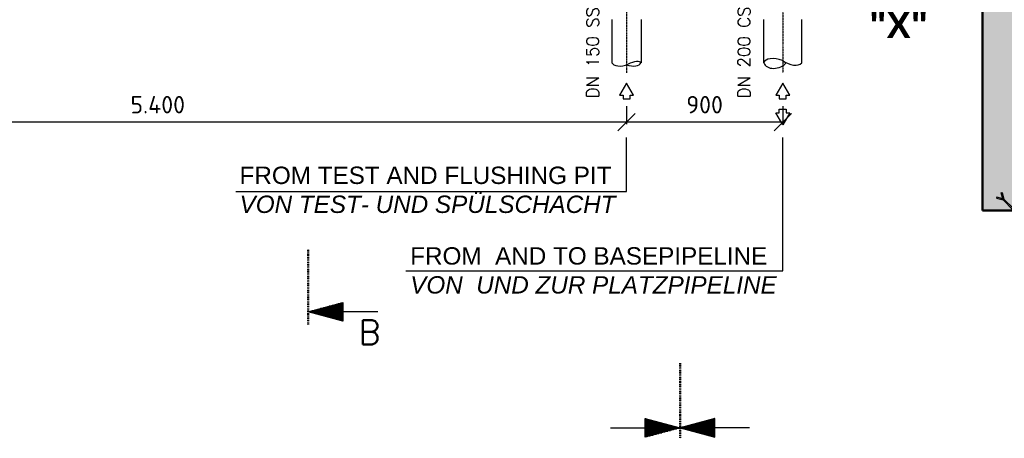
# Model space of a CAD drawing. Header units: millimetres. Extents: x -197187 to 241957296, y -45270 to 70505.
# Tile 44 of 116: x 7820 to 13492, y 891 to 3301. Entities that reach past the tile are written whole.
import ezdxf

# ---------------------------------------------------------------- set-up
doc = ezdxf.new("R2010")
doc.units = ezdxf.units.MM
doc.header["$LTSCALE"] = 0.5
doc.linetypes.add('DASHDOT', pattern=[1, 0.5, -0.25, 0, -0.25])
for name, color, linetype in [('17', 7, 'Continuous'), ('21', 7, 'Continuous'), ('BEMAßUNG', 7, 'Continuous'), ('Beschriftung', 7, 'Continuous'), ('P-MU150AUSL', 7, 'Continuous'), ('P-MU200EINL', 7, 'Continuous')]:
    doc.layers.add(name, color=color, linetype=linetype)
doc.styles.add('LBB3.5M1000', font='isocp.shx', dxfattribs={"height": 3.5})
doc.styles.add('ROMANS', font='ROMANS', dxfattribs={"height": 0.2})
doc.styles.get("Standard").update_dxf_attribs({"font": 'isocpeur.ttf'})
doc.dimstyles.new('DIN', dxfattribs={"dimtxt": 2.5, "dimasz": 2.5, "dimexe": 1.25, "dimexo": 0.625, "dimtad": 1, "dimtih": 1, "dimdec": 4, "dimdsep": 46, "dimlunit": 6, "dimtxsty": 'Standard', "dimcen": 2.5, "dimadec": 0, "dimazin": 0, "dimtfac": 1, "dimtdec": 4, "dimtmove": 0, "dimatfit": 3, "dimfxl": 0, "dimtvp": 1, "dimtolj": 1, "dimtzin": 0, "dimarcsym": 0})

# ---------------------------------------------------------------- blocks, each defined once
blk = doc.blocks.new('PFEIL')
at = {"layer": '17', "color": 7, "linetype": 'Continuous'}
for p, q in [((-40, 0), (-20, 0)), ((-20, 5.359), (-20, -5.359)), ((0, 0), (-20, 5.359)), ((-20, 5.0491), (-18.8434, 5.0491)), ((-20, 4.5991), (-17.164, 4.5991)), ((-20, 4.1491), (-15.4846, 4.1491)), ((-20, 3.6991), (-13.8052, 3.6991)), ((-20, 3.2491), (-12.1258, 3.2491)), ((-20, 2.7991), (-10.4464, 2.7991)), ((-20, 2.3491), (-8.7669, 2.3491)), ((-20, 1.8991), (-7.0875, 1.8991)), ((-20, 1.4491), (-5.4081, 1.4491)), ((-20, 0.9991), (-3.7287, 0.9991)), ((-20, 0.5491), (-2.0493, 0.5491)), ((-20, 0.0991), (-0.3698, 0.0991)), ((-20, -5.359), (0, 0)), ((-20, -0.3509), (-1.3096, -0.3509)), ((-20, -0.8009), (-2.989, -0.8009)), ((-20, -1.2509), (-4.6684, -1.2509)), ((-20, -1.7009), (-6.3478, -1.7009)), ((-20, -2.1509), (-8.0272, -2.1509)), ((-20, -2.6009), (-9.7067, -2.6009)), ((-20, -3.0509), (-11.3861, -3.0509)), ((-20, -3.5009), (-13.0655, -3.5009)), ((-20, -3.9509), (-14.7449, -3.9509)), ((-20, -4.4009), (-16.4243, -4.4009)), ((-20, -4.8509), (-18.1038, -4.8509)), ((-20, -5.3009), (-19.7832, -5.3009))]:
    blk.add_line(p, q, dxfattribs=at)
blk = doc.blocks.new('_Oblique')
at = {"color": 0, "linetype": 'ByBlock', "lineweight": -2}
blk.add_line((-0.5, -0.5), (0.5, 0.5), dxfattribs=at)
blk = doc.blocks.new('*D22')
at = {"layer": 'BEMAßUNG', "color": 0, "lineweight": -2, "transparency": 16777216}
for p, q in [((5915.5, 2802), (5915.5, 2698.9)), ((11315.5, 2802), (11315.5, 2698.9)), ((11315.5, 2711.4), (5915.5, 2711.4))]:
    blk.add_line(p, q, dxfattribs=at)
at = {"layer": 'DEFPOINTS', "color": 0, "transparency": 16777216}
for p in [(5915.5, 3652), (11315.5, 3652), (5915.5, 2711.4)]:
    blk.add_point(p, dxfattribs=at)
at = {"layer": 'BEMAßUNG', "color": 0, "lineweight": -2, "transparency": 16777216, "xscale": 100, "yscale": 100, "zscale": 100, "rotation": 180}
blk.add_blockref('_Oblique', (5915.5, 2711.4), dxfattribs=at)
at = {"layer": 'BEMAßUNG', "color": 0, "lineweight": -2, "transparency": 16777216, "xscale": 100, "yscale": 100, "zscale": 100}
blk.add_blockref('_Oblique', (11315.5, 2711.4), dxfattribs=at)
at = {"layer": 'BEMAßUNG', "color": 0, "transparency": 16777216, "insert": (8615.5, 2811.4), "char_height": 100, "attachment_point": 5}
blk.add_mtext('\\A1;5.400', dxfattribs=at)
blk = doc.blocks.new('*D23')
at = {"layer": 'BEMAßUNG', "color": 0, "lineweight": -2, "transparency": 16777216}
for p, q in [((11315.5, 2802), (11315.5, 2698.9)), ((12215.5, 2802), (12215.5, 2698.9)), ((12215.5, 2711.4), (11315.5, 2711.4))]:
    blk.add_line(p, q, dxfattribs=at)
at = {"layer": 'DEFPOINTS', "color": 0, "transparency": 16777216}
for p in [(11315.5, 3652), (12215.5, 3652), (11315.5, 2711.4)]:
    blk.add_point(p, dxfattribs=at)
at = {"layer": 'BEMAßUNG', "color": 0, "lineweight": -2, "transparency": 16777216, "xscale": 100, "yscale": 100, "zscale": 100, "rotation": 180}
blk.add_blockref('_Oblique', (11315.5, 2711.4), dxfattribs=at)
at = {"layer": 'BEMAßUNG', "color": 0, "lineweight": -2, "transparency": 16777216, "xscale": 100, "yscale": 100, "zscale": 100}
blk.add_blockref('_Oblique', (12215.5, 2711.4), dxfattribs=at)
at = {"layer": 'BEMAßUNG', "color": 0, "transparency": 16777216, "insert": (11765.5, 2811.4), "char_height": 100, "attachment_point": 5}
blk.add_mtext('\\A1;900', dxfattribs=at)

msp = doc.modelspace()

# ---------------------------------------------------------------- hatches: boundary and pattern name
at = {"lineweight": 5}
h = msp.add_hatch(dxfattribs=at)
h.set_pattern_fill('ANSI31', color=256, angle=-90)
h.set_pattern_definition([(315, (16211.779, 6679.3256), (2.245064, 2.245064), [])])
edge = h.paths.add_edge_path()
edge.add_line((13550.549, 2252.018), (13550.549, 2202.018))
edge.add_line((13550.549, 2202.018), (13485.549, 2202.018))
edge.add_line((13485.549, 2202.018), (13485.549, 2204.518))
edge.add_arc((13488.049, 2204.518), 2.5, -270, -180, ccw=False)
edge.add_line((13488.049, 2207.018), (13540.549, 2207.018))
edge.add_arc((13540.549, 2212.018), 5, -90, 0)
edge.add_line((13545.549, 2212.018), (13545.549, 2249.518))
edge.add_arc((13548.049, 2249.518), 2.5, -270, -180, ccw=False)
edge.add_line((13548.049, 2252.018), (13550.549, 2252.018))

# ---------------------------------------------------------------- linework, layer by layer
msp.add_line((13365.549, 2202.018), (13615.549, 2202.018))
for points in [[(13482.566, 2270.001), (13448.948, 2279.009), (13447.396, 2273.214), (13485.256, 2263.069)], [(13484.119, 2264.206), (13473.559, 2303.619), (13479.354, 2305.172), (13489.499, 2267.312)], [(13484.119, 2264.206), (13541.256, 2207.069), (13545.499, 2211.311), (13489.499, 2267.312)]]:
    msp.add_lwpolyline(points)
msp.add_lwpolyline([(13550.549, 2252.018), (13550.549, 2202.018), (13485.549, 2202.018), (13485.549, 2204.518, -0.41421356), (13488.049, 2207.018), (13540.549, 2207.018, 0.41421356), (13545.549, 2212.018), (13545.549, 2249.518, -0.41421356), (13548.049, 2252.018)], format="xyb", close=True)
at = {"layer": '17', "linetype": 'DASHDOT', "lineweight": 50, "ltscale": 20}
for p, q in [((9482.549, 1546.741), (9482.549, 1979.313)), ((11623.787, 1323.896), (11623.787, 891.323))]:
    msp.add_line(p, q, dxfattribs=at)
at = {"layer": '21', "linetype": 'Continuous', "lineweight": 50, "ltscale": 10}
for p, q in [((13365.549, 3652.018), (13365.549, 2202.018)), ((13365.549, 2202.018), (15465.549, 2202.018)), ((13365.549, 2202.018), (15465.549, 2202.018))]:
    msp.add_line(p, q, dxfattribs=at)
at = {"layer": 'P-MU150AUSL', "linetype": 'DASHDOT', "ltscale": 10}
msp.add_line((11315.549, 4557.018), (11315.549, 2994.884), dxfattribs=at)
at = {"layer": 'P-MU150AUSL', "linetype": 'Continuous', "ltscale": 10}
for p, q in [((11231.399, 3302.018), (11231.399, 3053.036)), ((11399.699, 3302.018), (11399.699, 3053.036))]:
    msp.add_line(p, q, dxfattribs=at)
msp.add_lwpolyline([(11315.92, 2935.146), (11275.92, 2865.865), (11295.92, 2865.865), (11295.92, 2845.865), (11335.92, 2845.865), (11335.92, 2865.865), (11355.92, 2865.865), (11315.92, 2935.146)], close=True, dxfattribs=at)
for centre, major_axis, ratio, start_param, end_param in [((11308.42, 3084.141), (-77.02, -31.104), 0.51427667, 0, 1.57079633), ((11321.907, 3084.141), (77.02, -31.104), 0.51427667, 4.83132871, 6.28318531), ((11334.059, 3023.268), (65.64, 29.769), 0.32393588, 0, 1.57079633)]:
    msp.add_ellipse(centre, major_axis=major_axis, ratio=ratio, start_param=start_param, end_param=end_param, dxfattribs=at)
at = {"layer": 'P-MU200EINL', "linetype": 'DASHDOT', "ltscale": 10}
msp.add_line((12215.549, 4336.809), (12215.549, 2994.884), dxfattribs=at)
at = {"layer": 'P-MU200EINL', "linetype": 'Continuous', "ltscale": 10}
for p, q in [((12105.999, 3052.754), (12105.999, 3302.018)), ((12325.099, 3053.036), (12325.099, 3302.018))]:
    msp.add_line(p, q, dxfattribs=at)
for points in [[(12215.549, 2935.146), (12175.549, 2865.865), (12195.549, 2865.865), (12195.549, 2845.865), (12235.549, 2845.865), (12235.549, 2865.865), (12255.549, 2865.865), (12215.549, 2935.146)], [(12215.549, 2695.758), (12175.549, 2765.04), (12195.549, 2765.04), (12195.549, 2785.04), (12235.549, 2785.04), (12235.549, 2765.04), (12255.549, 2765.04), (12215.549, 2695.758)]]:
    msp.add_lwpolyline(points, close=True, dxfattribs=at)
for centre, major_axis, ratio, start_param, end_param in [((12197.289, 3021.084), (-91.29, 31.953), 0.49419056, 4.71238898, 6.28318531), ((12239.687, 3128.716), (85.412, -75.679), 0.57500525, 4.9023319, 6.28318531), ((12177.114, 3078.607), (-71.115, -25.853), 0.73711504, 0, 2.23849084)]:
    msp.add_ellipse(centre, major_axis=major_axis, ratio=ratio, start_param=start_param, end_param=end_param, dxfattribs=at)

# ---------------------------------------------------------------- block references
at = {"layer": '17', "linetype": 'Continuous', "lineweight": 50, "ltscale": 10, "xscale": 10, "rotation": 180}
for p, yscale in [((9482.549, 1618.737), -10), ((11623.787, 951.344), 10)]:
    msp.add_blockref('PFEIL', p, dxfattribs=dict(at, yscale=yscale))
at = {"layer": '17', "linetype": 'Continuous', "lineweight": 50, "ltscale": 10, "xscale": 10, "yscale": -10}
msp.add_blockref('PFEIL', (11623.787, 951.344), dxfattribs=at)

# ---------------------------------------------------------------- texts
at = {"layer": '17', "linetype": 'Continuous', "lineweight": 50, "ltscale": 10, "style": 'ROMANS'}
msp.add_text('B', height=140, dxfattribs=at).set_placement((9772.415, 1431.44))
at = {"layer": 'BEMAßUNG', "linetype": 'Continuous', "ltscale": 10, "style": 'ROMANS'}
for s, p in [('DN 150 SS', (11155.687, 2848.807)), ('DN 200 CS', (12027.496, 2848.757))]:
    msp.add_text(s, height=70, rotation=90, dxfattribs=at).set_placement(p)
at = {"layer": 'Beschriftung', "char_height": 100, "width": 2448.27324, "attachment_point": 1, "style": 'LBB3.5M1000', "bg_fill": 2}
for s, insert in [('{\\fArial|b0|i0|c0|p34;FROM TEST AND FLUSHING PIT\\P\\fArial|b0|i1|c0|p34;VON TEST- UND SPÜLSCHACHT}', (9086.963, 2454.994)), ('{\\fArial|b0|i0|c0|p34;FROM  AND TO BASEPIPELINE\\P\\fArial|b0|i1|c0|p34;VON  UND ZUR PLATZPIPELINE}', (10069.679, 1991.105))]:
    msp.add_mtext(s, dxfattribs=dict(at, insert=insert))

# ---------------------------------------------------------------- dimensions: what is measured, and where the dimension line sits
at = {"layer": 'BEMAßUNG'}
for base, p1, p2, picture, middle in [((5915.549, 2711.379), (11315.549, 3652.018), (5915.549, 3652.018), '*D22', (8615.549, 2811.379)), ((11315.549, 2711.379), (12215.549, 3652.018), (11315.549, 3652.018), '*D23', (11765.549, 2811.379))]:
    dim = msp.add_linear_dim(base=base, p1=p1, p2=p2, dimstyle='DIN', override={"dimscale": 10, "dimtxt": 10, "dimasz": 10, "dimexo": 85, "dimgap": 5, "dimdec": 2, "dimblk1": 'Oblique', "dimblk2": 'Oblique', "dimsah": 1, "dimtdec": 2, "dimtmove": 2}, dxfattribs=at)
    dim.commit()
    dim.dimension.update_dxf_attribs({"geometry": picture, "text_midpoint": middle})

# ---------------------------------------------------------------- next in the draw order: hatches: boundary and pattern name
at = {"lineweight": 5}
h = msp.add_hatch(dxfattribs=at)
h.set_pattern_fill('ANSI33', color=256, scale=20)
h.paths.add_polyline_path([(13365.549, 2202.018), (13485.549, 2202.018), (13485.549, 2207.018), (13540.549, 2207.018), (13545.549, 2212.018), (13545.549, 2252.018), (13550.549, 2252.018), (13550.549, 2227.018), (13605.549, 2227.018), (13610.549, 2232.018), (13610.549, 2272.018), (13615.549, 2272.018), (13615.549, 3902.018), (2815.549, 3902.018), (2815.549, 14152.018), (3980.549, 14152.018), (3980.549, 14332.018), (3975.549, 14332.018), (3975.549, 14372.018), (3970.549, 14377.018), (3915.549, 14377.018), (3915.549, 14352.018), (3910.549, 14352.018), (3910.549, 14392.018), (3905.549, 14397.018), (3850.549, 14397.018), (3850.549, 14402.018), (2565.549, 14402.018), (2565.549, 3652.018), (13365.549, 3652.018)])

# ---------------------------------------------------------------- next in the draw order: linework, layer by layer
at = {"layer": 'Beschriftung'}
for p, q in [((11315.549, 2311.055), (11315.549, 2623.501)), ((12215.549, 1854.967), (12215.549, 2623.501)), ((9065.892, 2311.055), (11315.549, 2311.055)), ((10044.014, 1854.967), (12215.549, 1854.967))]:
    msp.add_line(p, q, dxfattribs=at)

# ---------------------------------------------------------------- next in the draw order: texts
at = {"layer": 'Beschriftung', "insert": (12713.555, 3344.707), "char_height": 150, "width": 356.91317, "attachment_point": 1, "style": 'LBB3.5M1000', "bg_fill": 2}
msp.add_mtext('{\\fArial|b1|i0|c0|p34;"X"}', dxfattribs=at)

doc.saveas('drawing.dxf')
